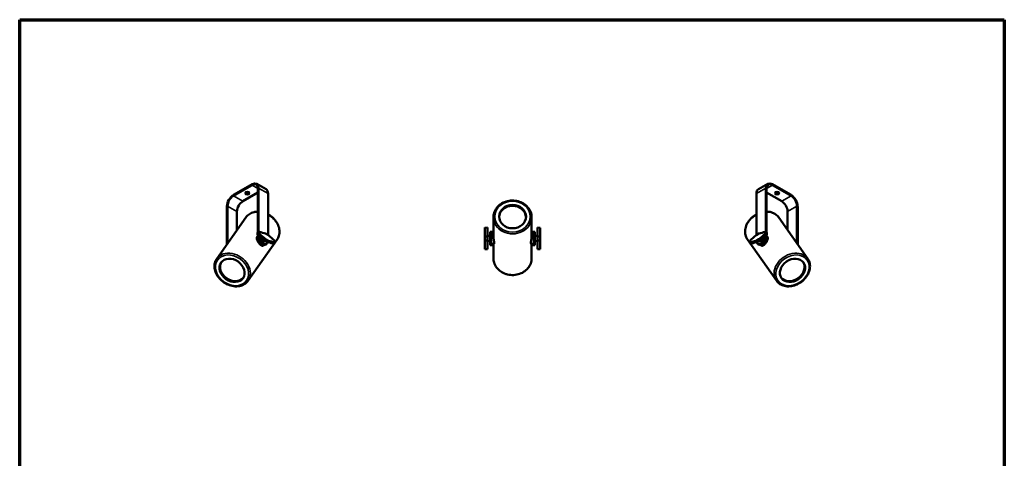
# Model space of a CAD drawing. Header units: millimetres. Extents: x 20 to 2980, y 20 to 2980.
# Tile 6 of 6: x 20 to 2980, y 1661 to 2980. Entities that reach past the tile are written whole.
import ezdxf

# ---------------------------------------------------------------- set-up
doc = ezdxf.new("R2010")
doc.units = ezdxf.units.MM
for name, color, linetype, lineweight in [('Border (ISO)', 7, 'Continuous', 70), ('Visible (ISO)', 7, 'Continuous', 50), ('Visible Narrow (ISO)', 7, 'Continuous', 35)]:
    doc.layers.add(name, color=color, linetype=linetype, lineweight=lineweight)

# ---------------------------------------------------------------- blocks, each defined once
blk = doc.blocks.new('Borders Chauvet')
at = {"layer": 'Border (ISO)'}
for p, q in [((20, 2980), (2980, 2980)), ((20, 20), (20, 2980)), ((2980, 2980), (2980, 20))]:
    blk.add_line(p, q, dxfattribs=at)

msp = doc.modelspace()

# ---------------------------------------------------------------- linework, layer by layer
at = {"layer": 'Visible (ISO)'}
for p, q in [((760.8, 2470.1), (732.5, 2486.4)), ((2269.1, 2486.4), (2240.8, 2470.1)), ((662.6, 2452.8), (718.5, 2485.1)), ((662.6, 2450.4), (718.5, 2482.6)), ((690.9, 2434), (736.1, 2460.2)), ((736.1, 2472.4), (736.1, 2340)), ((738.3, 2473.6), (738.3, 2341.1)), ((766.6, 2457.3), (766.6, 2332.9)), ((2235, 2457.3), (2235, 2332.9)), ((2263.3, 2473.6), (2263.3, 2341.1)), ((2265.4, 2472.4), (2265.4, 2340)), ((2265.4, 2460.2), (2310.7, 2434)), ((2283.1, 2485.1), (2339, 2452.8)), ((2283.1, 2482.6), (2339, 2450.4)), ((642.8, 2418.5), (642.8, 2304.1)), ((644.9, 2419.7), (644.9, 2307.1)), ((673.2, 2403.4), (673.2, 2347.4)), ((2328.4, 2403.4), (2328.4, 2347.4)), ((2356.7, 2419.7), (2356.7, 2307.1)), ((2358.8, 2418.5), (2358.8, 2304.1)), ((699.9, 2385.4), (612.7, 2261.3)), ((1444.1, 2330.4), (1444.1, 2385.8)), ((1559.1, 2330.4), (1559.1, 2385.8)), ((2301.7, 2385.4), (2388.9, 2261.3)), ((735.1, 2333), (735.1, 2339.5)), ((740.5, 2336.1), (740.5, 2342.2)), ((1426.1, 2354.8), (1418.7, 2354.5)), ((1418.7, 2328.3), (1418.7, 2354.6)), ((1426.1, 2354.8), (1426.1, 2328.3)), ((1434.1, 2302.3), (1434.1, 2342.3)), ((1437.1, 2342.3), (1434.1, 2342.3)), ((1437.1, 2342.3), (1444.1, 2342.3)), ((1437.1, 2342.3), (1437.1, 2302.3)), ((1444.1, 2338.5), (1437.1, 2338.5)), ((1566.1, 2342.3), (1559.1, 2342.3)), ((1566.1, 2338.5), (1559.1, 2338.5)), ((1566.1, 2302.3), (1566.1, 2342.3)), ((1566.1, 2342.3), (1569.1, 2342.3)), ((1569.1, 2342.3), (1569.1, 2302.3)), ((1584.4, 2354.5), (1577.1, 2354.8)), ((1577.1, 2328.3), (1577.1, 2354.8)), ((1584.4, 2354.5), (1584.4, 2328.2)), ((2261.1, 2342.2), (2261.1, 2336.1)), ((2266.5, 2339.5), (2266.5, 2333)), ((794, 2319.2), (706.8, 2195.2)), ((736.2, 2329.1), (735.7, 2328.8)), ((736.1, 2332.2), (736.1, 2329.5)), ((753.8, 2316.4), (759.1, 2319.6)), ((762.3, 2311.5), (753.8, 2316.4)), ((756.2, 2313), (758.1, 2314)), ((767.5, 2332.3), (759.1, 2337.2)), ((759.1, 2319.6), (767.5, 2314.8)), ((762.3, 2311.5), (767.5, 2314.8)), ((786.1, 2315.9), (786.1, 2309.7)), ((1426.1, 2328.3), (1418.7, 2328.2)), ((1418.7, 2316.3), (1418.7, 2328.2)), ((1418.7, 2290.1), (1418.7, 2316.4)), ((1426.1, 2316.3), (1418.7, 2316.3)), ((1434.1, 2330), (1426.1, 2330.3)), ((1426.1, 2328.3), (1426.1, 2316.3)), ((1426.1, 2316.3), (1426.1, 2289.8)), ((1434.1, 2314.6), (1426.1, 2314.3)), ((1569.1, 2330), (1577.1, 2330.3)), ((1569.1, 2314.6), (1577.1, 2314.3)), ((1577.1, 2328.3), (1584.4, 2328.2)), ((1577.1, 2316.3), (1577.1, 2328.3)), ((1577.1, 2316.3), (1584.4, 2316.3)), ((1577.1, 2289.8), (1577.1, 2316.3)), ((1584.4, 2328.2), (1584.4, 2316.3)), ((1584.4, 2316.3), (1584.4, 2290)), ((2207.6, 2319.2), (2294.8, 2195.2)), ((2215.5, 2309.7), (2215.5, 2315.9)), ((2242.5, 2337.2), (2234.1, 2332.3)), ((2234.1, 2314.8), (2242.5, 2319.6)), ((2239.3, 2311.5), (2234.1, 2314.8)), ((2247.8, 2316.4), (2239.3, 2311.5)), ((2247.8, 2316.4), (2242.5, 2319.6)), ((2245.4, 2313), (2243.5, 2314)), ((2265.4, 2332.2), (2265.4, 2329.5)), ((2265.9, 2328.8), (2265.4, 2329.1)), ((756.1, 2303.1), (751.9, 2300.7)), ((760.3, 2304), (762.4, 2305.3)), ((1418.7, 2290.1), (1426.1, 2289.8)), ((1437.1, 2302.3), (1434.1, 2302.3)), ((1445.8, 2306.1), (1437.1, 2306.1)), ((1437.1, 2302.3), (1444.1, 2302.3)), ((1444.1, 2262.5), (1444.1, 2306.1)), ((1566.1, 2306.1), (1557.3, 2306.1)), ((1559.1, 2262.5), (1559.1, 2306.1)), ((1566.1, 2302.3), (1559.1, 2302.3)), ((1566.1, 2302.3), (1569.1, 2302.3)), ((1577.1, 2289.8), (1584.4, 2290.1)), ((2241.3, 2304), (2239.2, 2305.3)), ((2249.7, 2300.7), (2245.5, 2303.1))]:
    msp.add_line(p, q, dxfattribs=at)
for centre, major_axis, ratio, start_param, end_param in [((718.5, 2462.2), (14, 24.2), 0.57735, 5.497787, 7.068583), ((2283.1, 2462.2), (-14, 24.2), 0.57735, 5.497787, 7.068583), ((704.7, 2460.8), (-6.5, 0), 0.57735, 0.332447, 2.809146), ((718.5, 2462.2), (12.5, 21.7), 0.57735, 5.497787, 7.068583), ((746.8, 2445.9), (14, 24.2), 0.57735, 5.497787, 6.283185), ((2254.8, 2445.9), (-14, 24.2), 0.57735, 0, 0.785398), ((2283.1, 2462.2), (-12.5, 21.7), 0.57735, 5.497787, 7.068583), ((2296.9, 2460.8), (-6.5, 0), 0.57735, 0.332447, 2.809146), ((662.6, 2429.9), (14, 24.2), 0.57735, 0.785398, 2.356194), ((662.6, 2429.9), (12.5, 21.7), 0.57735, 0.785398, 2.356194), ((690.9, 2413.6), (12.5, 21.7), 0.57735, 0.785398, 2.356194), ((2310.7, 2413.6), (-12.5, 21.7), 0.57735, 3.926991, 5.497787), ((2339, 2429.9), (-14, 24.2), 0.57735, 3.926991, 5.497787), ((2339, 2429.9), (-12.5, 21.7), 0.57735, 3.926991, 5.497787), ((1501.6, 2385.3), (-40.5, 0), 0.866025, 3.177239, 6.247539), ((722.7, 2473.5), (-75.1, 130.1), 0.57735, 2.524401, 2.705635), ((2278.9, 2473.5), (-75.1, -130.1), 0.57735, 0.435957, 0.617191), ((717.5, 2222.4), (-75, 129.9), 0.57735, 5.148044, 5.331026), ((750.3, 2321.3), (10, -17.3), 0.57735, 3.926991, 6.283185), ((752.4, 2322.6), (10, -17.3), 0.57735, 3.94343, 6.835085), ((722.7, 2225.4), (75.1, -130.1), 0.57735, 2.006754, 2.187987), ((752.4, 2319.7), (3.86, -6.69), 0.57735, 3.904466, 6.25849), ((798.7, 2175.5), (-75, 129.9), 0.57735, 5.664549, 5.84753), ((803.9, 2426.6), (-75.1, 130.1), 0.57735, 2.006754, 2.187987), ((803.9, 2178.5), (75.1, -130.1), 0.57735, 2.524401, 2.705635), ((2197.7, 2426.6), (-75.1, -130.1), 0.57735, 0.953605, 1.134839), ((2197.7, 2178.5), (75.1, 130.1), 0.57735, 0.435957, 0.617191), ((2202.9, 2175.5), (-75, -129.9), 0.57735, 3.577248, 3.760229), ((2249.2, 2322.6), (-10, -17.3), 0.57735, 5.731285, 8.622941), ((2251.3, 2321.3), (-10, -17.3), 0.57735, 0, 2.356194), ((2278.9, 2225.4), (75.1, 130.1), 0.57735, 0.953605, 1.134839), ((2249.2, 2319.7), (-3.86, -6.69), 0.57735, 0.024695, 2.378719), ((2284.1, 2222.4), (-75, -129.9), 0.57735, 4.093752, 4.276734), ((660.1, 2228.7), (33.1, -23.3), 0.788675, 3.189731, 6.235046), ((2341.5, 2228.7), (33.1, 23.3), 0.788675, 3.189731, 6.235046)]:
    msp.add_ellipse(centre, major_axis=major_axis, ratio=ratio, start_param=start_param, end_param=end_param, dxfattribs=at)
for centre, major_axis, ratio in [((704.7, 2458.3), (6.5, 0), 0.57735), ((2296.9, 2458.3), (-6.5, 0), 0.57735), ((1501.6, 2387.8), (-40.5, 0), 0.866025), ((658.3, 2226.2), (33.1, -23.3), 0.788675), ((2343.3, 2226.2), (-33.1, -23.3), 0.788675)]:
    msp.add_ellipse(centre, major_axis=major_axis, ratio=ratio, dxfattribs=at)
for points, knots in [([(1559.1, 2385.8), (1559.1, 2391.2), (1558.1, 2396.5), (1554.3, 2406.6), (1551.5, 2411.4), (1544.3, 2420), (1539.9, 2423.8), (1529.9, 2430), (1524.3, 2432.4), (1512.6, 2435.5), (1506.4, 2436.3), (1494.1, 2436), (1487.9, 2435), (1476.3, 2431.4), (1470.8, 2428.7), (1461.1, 2422), (1456.9, 2418), (1450.2, 2409), (1447.6, 2404), (1444.7, 2394.6), (1444.1, 2390.2), (1444.1, 2385.8)], [4.712389, 4.712389, 4.712389, 4.712389, 5.025389, 5.025389, 5.340439, 5.340439, 5.6597, 5.6597, 5.98238, 5.98238, 6.306771, 6.306771, 6.631592, 6.631592, 6.955826, 6.955826, 7.278095, 7.278095, 7.596657, 7.596657, 7.853982, 7.853982, 7.853982, 7.853982]), ([(699.9, 2385.4), (702.7, 2389.3), (706.3, 2392.8), (714.6, 2398.2), (719.4, 2400.2), (728.2, 2402.3), (732.1, 2402.7), (736.1, 2402.7)], [5.9323059, 5.9323059, 5.9323059, 5.9323059, 6.2369423, 6.2369423, 6.5468354, 6.5468354, 6.7748198, 6.7748198, 6.7748198, 6.7748198]), ([(2265.4, 2402.7), (2270.2, 2402.7), (2274.8, 2402.1), (2284.4, 2399.4), (2289.1, 2397.1), (2296.5, 2391.6), (2299.3, 2388.7), (2301.7, 2385.4)], [5.7915508, 5.7915508, 5.7915508, 5.7915508, 6.0625363, 6.0625363, 6.380931, 6.380931, 6.6340647, 6.6340647, 6.6340647, 6.6340647]), ([(766.6, 2394.7), (769.3, 2393.2), (771.9, 2391.5), (779.5, 2386.1), (784, 2381.8), (791.6, 2372.4), (794.7, 2367.2), (799.2, 2356.6), (800.6, 2351), (801.3, 2340.3), (800.8, 2335), (798.1, 2326.2), (796.3, 2322.5), (794, 2319.2)], [7.354942, 7.354942, 7.354942, 7.354942, 7.52047, 7.52047, 7.84895, 7.84895, 8.176931, 8.176931, 8.50237, 8.50237, 8.820765, 8.820765, 9.073899, 9.073899, 9.073899, 9.073899]), ([(2207.6, 2319.2), (2204.8, 2323.2), (2202.8, 2327.7), (2200.5, 2337.4), (2200.2, 2342.6), (2201.5, 2353.1), (2203, 2358.5), (2207.8, 2369), (2211.1, 2374), (2219, 2383.2), (2223.6, 2387.4), (2230.8, 2392.2), (2232.9, 2393.5), (2235, 2394.7)], [3.492472, 3.492472, 3.492472, 3.492472, 3.797109, 3.797109, 4.107002, 4.107002, 4.426631, 4.426631, 4.752542, 4.752542, 5.080636, 5.080636, 5.211428, 5.211428, 5.211428, 5.211428]), ([(751.9, 2300.7), (751.6, 2300.5), (751.3, 2300.4), (750.4, 2300.1), (749.8, 2300.1), (748.7, 2300.2), (748.1, 2300.4), (746.9, 2300.9), (746.3, 2301.2), (745, 2302.1), (744.3, 2302.6), (742.9, 2303.8), (742.2, 2304.5), (740.9, 2305.9), (740.2, 2306.7), (739, 2308.3), (738.3, 2309.1), (737.1, 2310.9), (736.5, 2311.8), (735.5, 2313.6), (735, 2314.6), (734.1, 2316.4), (733.7, 2317.3), (733.2, 2319), (732.9, 2319.8), (732.6, 2321.5), (732.5, 2322.3), (732.6, 2323.9), (732.7, 2324.6), (733.1, 2325.9), (733.4, 2326.5), (734.1, 2327.5), (734.6, 2328), (735.3, 2328.5), (735.5, 2328.7), (735.7, 2328.8)], [0.41173, 0.41173, 0.41173, 0.41173, 0.614656, 0.614656, 0.921984, 0.921984, 1.229312, 1.229312, 1.536569, 1.536569, 1.843827, 1.843827, 2.151084, 2.151084, 2.458341, 2.458341, 2.765598, 2.765598, 3.072855, 3.072855, 3.380113, 3.380113, 3.68737, 3.68737, 3.994698, 3.994698, 4.302026, 4.302026, 4.609354, 4.609354, 4.916682, 4.916682, 5.22401, 5.22401, 5.328412, 5.328412, 5.328412, 5.328412]), ([(1444.1, 2330.4), (1444.1, 2329.5), (1444.1, 2328.6), (1444.2, 2326.5), (1444.3, 2325.5), (1444.5, 2323.3), (1444.7, 2322.2), (1444.9, 2320.1), (1445.1, 2319.1), (1445.4, 2317.1), (1445.5, 2316.1), (1445.8, 2314.2), (1446, 2313.3), (1446.2, 2311.6), (1446.3, 2310.8), (1446.4, 2309.4), (1446.4, 2308.8), (1446.4, 2308.2)], [7.375023, 7.375023, 7.375023, 7.375023, 7.68228, 7.68228, 7.989537, 7.989537, 8.296794, 8.296794, 8.604052, 8.604052, 8.91138, 8.91138, 9.218708, 9.218708, 9.526036, 9.526036, 9.833364, 9.833364, 9.833364, 9.833364]), ([(1556.8, 2308.2), (1556.8, 2308.8), (1556.8, 2309.4), (1556.9, 2310.8), (1557, 2311.6), (1557.2, 2313.3), (1557.3, 2314.2), (1557.6, 2316.1), (1557.8, 2317.1), (1558.1, 2319.1), (1558.2, 2320.1), (1558.5, 2322.2), (1558.6, 2323.3), (1558.9, 2325.5), (1558.9, 2326.5), (1559.1, 2328.6), (1559.1, 2329.5), (1559.1, 2330.4)], [0, 0, 0, 0, 0.307328, 0.307328, 0.614656, 0.614656, 0.921984, 0.921984, 1.229312, 1.229312, 1.536569, 1.536569, 1.843827, 1.843827, 2.151084, 2.151084, 2.458341, 2.458341, 2.458341, 2.458341]), ([(2265.9, 2328.8), (2266.1, 2328.7), (2266.3, 2328.5), (2267, 2328), (2267.5, 2327.5), (2268.2, 2326.5), (2268.5, 2325.9), (2268.9, 2324.6), (2269, 2323.9), (2269, 2322.3), (2269, 2321.5), (2268.7, 2319.8), (2268.4, 2319), (2267.9, 2317.3), (2267.5, 2316.4), (2266.6, 2314.6), (2266.1, 2313.6), (2265.1, 2311.8), (2264.5, 2310.9), (2263.2, 2309.1), (2262.6, 2308.3), (2261.4, 2306.7), (2260.7, 2305.9), (2259.3, 2304.5), (2258.7, 2303.8), (2257.3, 2302.6), (2256.6, 2302.1), (2255.3, 2301.2), (2254.7, 2300.9), (2253.5, 2300.4), (2252.9, 2300.2), (2251.8, 2300.1), (2251.2, 2300.1), (2250.3, 2300.4), (2250, 2300.5), (2249.7, 2300.7)], [4.504951, 4.504951, 4.504951, 4.504951, 4.609354, 4.609354, 4.916682, 4.916682, 5.22401, 5.22401, 5.531338, 5.531338, 5.838666, 5.838666, 6.145994, 6.145994, 6.453251, 6.453251, 6.760508, 6.760508, 7.067766, 7.067766, 7.375023, 7.375023, 7.68228, 7.68228, 7.989537, 7.989537, 8.296794, 8.296794, 8.604052, 8.604052, 8.91138, 8.91138, 9.218708, 9.218708, 9.421633, 9.421633, 9.421633, 9.421633]), ([(1446.4, 2308.2), (1446.4, 2307.7), (1446.4, 2307.3), (1446.3, 2306.6), (1446.2, 2306.4), (1446, 2306.1), (1445.9, 2306.1), (1445.8, 2306.1)], [0, 0, 0, 0, 0.307328, 0.307328, 0.6146561, 0.6146561, 0.8147673, 0.8147673, 0.8147673, 0.8147673]), ([(1557.3, 2306.1), (1557.3, 2306.1), (1557.2, 2306.1), (1557, 2306.4), (1556.9, 2306.6), (1556.8, 2307.3), (1556.8, 2307.7), (1556.8, 2308.2)], [9.0185964, 9.0185964, 9.0185964, 9.0185964, 9.2187076, 9.2187076, 9.5260357, 9.5260357, 9.8333637, 9.8333637, 9.8333637, 9.8333637]), ([(612.7, 2261.3), (609.9, 2257.3), (607.9, 2252.8), (605.6, 2243.1), (605.4, 2238), (606.7, 2227.4), (608.3, 2222), (613.1, 2211.6), (616.4, 2206.6), (624.3, 2197.4), (629, 2193.3), (639.2, 2186.3), (644.7, 2183.5), (656.2, 2179.5), (662.1, 2178.4), (673.6, 2177.8), (679.2, 2178.3), (689.5, 2181.2), (694.3, 2183.5), (701.6, 2189), (704.5, 2191.9), (706.8, 2195.2)], [0.350879, 0.350879, 0.350879, 0.350879, 0.658351, 0.658351, 0.970256, 0.970256, 1.290127, 1.290127, 1.614935, 1.614935, 1.941404, 1.941404, 2.268159, 2.268159, 2.59453, 2.59453, 2.91893, 2.91893, 3.237748, 3.237748, 3.492472, 3.492472, 3.492472, 3.492472]), ([(1559.1, 2262.5), (1559.1, 2257.2), (1558.1, 2251.9), (1554.4, 2241.7), (1551.6, 2237), (1544.4, 2228.3), (1540, 2224.5), (1530, 2218.3), (1524.4, 2215.9), (1512.7, 2212.7), (1506.5, 2211.9), (1494.2, 2212.2), (1488, 2213.2), (1476.4, 2216.8), (1470.9, 2219.5), (1461.2, 2226.2), (1456.9, 2230.2), (1450.2, 2239.3), (1447.6, 2244.3), (1444.7, 2253.7), (1444.1, 2258.1), (1444.1, 2262.5)], [1.570796, 1.570796, 1.570796, 1.570796, 1.882174, 1.882174, 2.196026, 2.196026, 2.515037, 2.515037, 2.838327, 2.838327, 3.163798, 3.163798, 3.489825, 3.489825, 3.815105, 3.815105, 4.137901, 4.137901, 4.45607, 4.45607, 4.712389, 4.712389, 4.712389, 4.712389]), ([(2294.8, 2195.2), (2297.6, 2191.2), (2301.2, 2187.8), (2309.5, 2182.4), (2314.3, 2180.4), (2324.7, 2178), (2330.3, 2177.7), (2341.7, 2178.7), (2347.6, 2180.1), (2358.9, 2184.5), (2364.3, 2187.5), (2374.3, 2194.7), (2378.8, 2199), (2386.4, 2208.4), (2389.6, 2213.5), (2394, 2224.2), (2395.4, 2229.6), (2396.2, 2240.4), (2395.6, 2245.6), (2393, 2254.4), (2391.2, 2258), (2388.9, 2261.3)], [2.790713, 2.790713, 2.790713, 2.790713, 3.098185, 3.098185, 3.41009, 3.41009, 3.729961, 3.729961, 4.054769, 4.054769, 4.381238, 4.381238, 4.707993, 4.707993, 5.034364, 5.034364, 5.358764, 5.358764, 5.677582, 5.677582, 5.932306, 5.932306, 5.932306, 5.932306])]:
    msp.add_open_spline(points, degree=3, knots=knots, dxfattribs=at)
for points in [[(740.5, 2342.2), (737.8, 2340.9), (735.1, 2339.5)], [(740.5, 2336.1), (737.8, 2334.5), (735.1, 2333)], [(781, 2306.4), (783.6, 2308.1), (786.1, 2309.7)], [(2215.5, 2309.7), (2218, 2308.1), (2220.5, 2306.4)], [(2266.5, 2333), (2263.8, 2334.5), (2261.1, 2336.1)]]:
    msp.add_open_spline(points, degree=2, dxfattribs=at)
msp.add_rational_spline([(2261.1, 2342.2), (2263.8, 2340.9), (2266.5, 2339.5)], [1, 1.00000000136, 1], degree=2, dxfattribs=at)
at = {"layer": 'Visible Narrow (ISO)'}
for p, q in [((718.5, 2485.1), (718.5, 2482.6)), ((736.1, 2472.4), (718.5, 2482.6)), ((738.3, 2473.6), (736.1, 2472.4)), ((766.6, 2457.3), (738.3, 2473.6)), ((2263.3, 2473.6), (2235, 2457.3)), ((2263.3, 2473.6), (2265.4, 2472.4)), ((2283.1, 2482.6), (2265.4, 2472.4)), ((2283.1, 2485.1), (2283.1, 2482.6)), ((662.6, 2452.8), (662.6, 2450.4)), ((662.6, 2450.4), (690.9, 2434)), ((2310.7, 2434), (2339, 2450.4)), ((2339, 2452.8), (2339, 2450.4)), ((642.8, 2418.5), (644.9, 2419.7)), ((644.9, 2419.7), (673.2, 2403.4)), ((2328.4, 2403.4), (2356.7, 2419.7)), ((2358.8, 2418.5), (2356.7, 2419.7)), ((736.1, 2329.5), (738.1, 2330.6)), ((2265.4, 2329.5), (2263.5, 2330.6))]:
    msp.add_line(p, q, dxfattribs=at)
for centre, major_axis, ratio in [((1501.6, 2387.8), (53.5, 0), 0.866025), ((658.3, 2226.2), (-43.8, 30.8), 0.788675), ((2343.3, 2226.2), (43.8, 30.8), 0.788675)]:
    msp.add_ellipse(centre, major_axis=major_axis, ratio=ratio, dxfattribs=at)
for centre, major_axis, ratio, start_param, end_param in [((747, 2352.3), (-47, 33.1), 0.788675, 5.421106, 6.283185), ((2254.6, 2352.3), (47, 33.1), 0.788675, 0, 0.862079), ((747, 2352.3), (47, -33.1), 0.788675, 0, 1.704258), ((1501.6, 2385.8), (-57.5, 0), 0.866025, 0, 3.141593), ((2254.6, 2352.3), (-47, -33.1), 0.788675, 4.578928, 6.283185), ((659.7, 2228.2), (47, -33.1), 0.788675, 0, 3.141593), ((2341.8, 2228.2), (47, 33.1), 0.788675, 0, 3.141593), ((1501.6, 2262.5), (57.5, 0), 0.866025, 3.141593, 6.283185)]:
    msp.add_ellipse(centre, major_axis=major_axis, ratio=ratio, start_param=start_param, end_param=end_param, dxfattribs=at)

# ---------------------------------------------------------------- block references
msp.add_blockref('Borders Chauvet', (0, 0))

doc.saveas('drawing.dxf')
